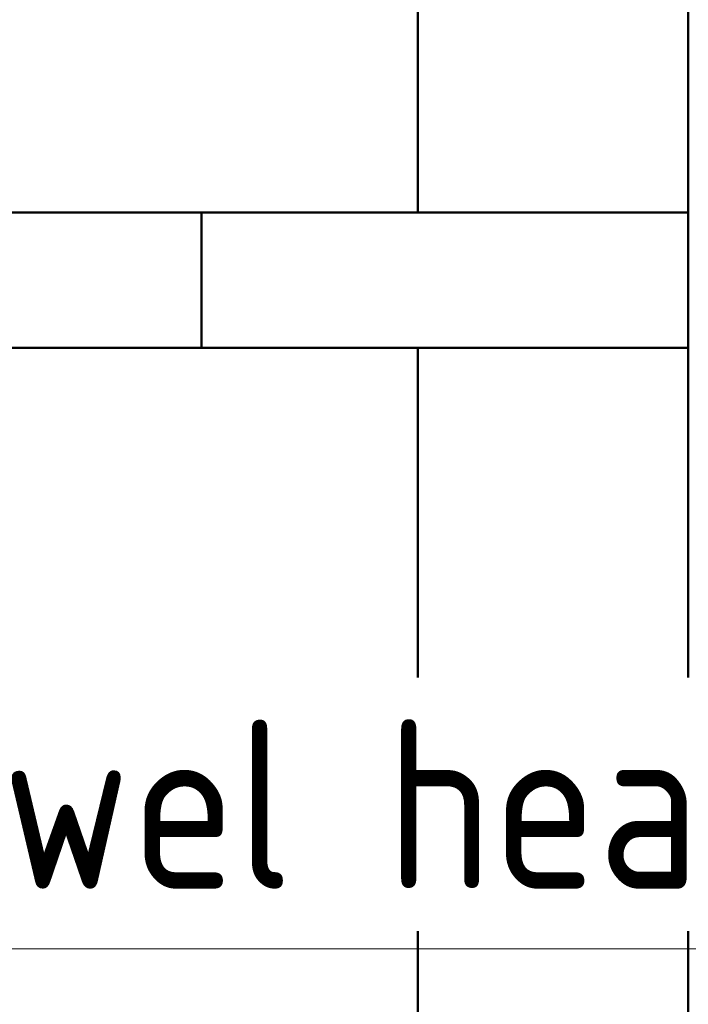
# Model space of a CAD drawing. Header units: millimetres. Extents: x 25873 to 52219, y 4748 to 39565.
# Tile 51 of 133: x 33369 to 33863, y 36342 to 37070. Entities that reach past the tile are written whole.
import ezdxf

# ---------------------------------------------------------------- set-up
doc = ezdxf.new("R2010")
doc.units = ezdxf.units.MM
for name, color, linetype, lineweight in [('A-WALL-____-MCUT', 113, 'Continuous', 50), ('A-WALL-____-OTLN', 113, 'Continuous', 20), ('M-EQPM-___-IDEN', 50, 'Continuous', 20)]:
    doc.layers.add(name, color=color, linetype=linetype, lineweight=lineweight)
doc.styles.add('GOST Common', font='GOST_Common.ttf', dxfattribs={"width": 0.9, "height": 125})

# ---------------------------------------------------------------- blocks, each defined once
blk = doc.blocks.new('Прямая форма - V line-608869-В_Этаж 01_Отопление')
at = {"layer": 'A-WALL-____-MCUT', "color": 253}
for p, q in [((2200, 100), (360, 100)), ((360, 100), (360, 0)), ((360, 0), (2200, 0))]:
    blk.add_line(p, q, dxfattribs=at)
blk = doc.blocks.new('Прямая форма - SW - 005-608870-В_Этаж 01_Отопление')
blk.add_blockref('Прямая форма - V line-608869-В_Этаж 01_Отопление', (0, 0))
blk = doc.blocks.new('Прямая форма - V line-609353-В_Этаж 01_Отопление')
at = {"layer": 'A-WALL-____-MCUT', "color": 253}
for p, q in [((360, 0), (0, 0)), ((0, 0), (0, -100)), ((360, -100), (360, 0)), ((0, -100), (360, -100))]:
    blk.add_line(p, q, dxfattribs=at)
blk = doc.blocks.new('Прямая форма - SW - 005-609354-В_Этаж 01_Отопление')
blk.add_blockref('Прямая форма - V line-609353-В_Этаж 01_Отопление', (0, 0))
blk = doc.blocks.new('Прямая форма - V line-609756-В_Этаж 01_Отопление')
at = {"layer": 'A-WALL-____-MCUT', "color": 253}
for p, q in [((1659.95, 0), (1079.95, 0)), ((4619.95, 0), (1759.95, 0)), ((1659.95, -200), (1659.95, 0)), ((1759.95, 0), (1759.95, -200)), ((1079.95, -200), (1659.95, -200)), ((1759.95, -200), (4619.95, -200))]:
    blk.add_line(p, q, dxfattribs=at)
blk = doc.blocks.new('Прямая форма - SW - 004-609757-В_Этаж 01_Отопление')
blk.add_blockref('Прямая форма - V line-609756-В_Этаж 01_Отопление', (0, 0))
blk = doc.blocks.new('V line_ifc_RVT-1-В_Этаж 01_Отопление')
at = {"layer": 'A-WALL-____-OTLN', "color": 9, "lineweight": 20}
for name, p, rotation in [('Прямая форма - SW - 004-609757-В_Этаж 01_Отопление', (33863.24, 38587.58), 270), ('Прямая форма - SW - 005-608870-В_Этаж 01_Отопление', (33863.24, 36927.63), 180)]:
    blk.add_blockref(name, p, dxfattribs=dict(at, rotation=rotation))
blk.add_blockref('Прямая форма - SW - 005-609354-В_Этаж 01_Отопление', (33503.24, 36927.63), dxfattribs=at)
blk = doc.blocks.new('ADSK_M_Оборудование_Отопительный прибор - ADSK_Марка _ ADSK_Тепловая мощность_20-1635446-В_Этаж 01_Отопление')
at = {"layer": 'M-EQPM-___-IDEN'}
blk.add_line((-10, 0), (10, 0), dxfattribs=at)

msp = doc.modelspace()

# ---------------------------------------------------------------- block references
at = {"lineweight": 9}
msp.add_blockref('V line_ifc_RVT-1-В_Этаж 01_Отопление', (0, 0), dxfattribs=at)
at = {"layer": 'M-EQPM-___-IDEN', "xscale": 49.99999999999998, "yscale": 49.99999999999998, "zscale": 49.99999999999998}
msp.add_blockref('ADSK_M_Оборудование_Отопительный прибор - ADSK_Марка _ ADSK_Тепловая мощность_20-1635446-В_Этаж 01_Отопление', (33643.44, 36382.68), dxfattribs=at)

# ---------------------------------------------------------------- next in the draw order: texts
at = {"layer": 'M-EQPM-___-IDEN', "lineweight": 9, "insert": (33192.99, 36552.34), "char_height": 125, "width": 1082.2781, "attachment_point": 1, "style": 'GOST Common', "bg_fill": 3, "box_fill_scale": 1.25, "bg_fill_color": 256, "bg_fill_true_color": 13158600, "bg_fill_transparency": 0}
msp.add_mtext('Towel heater', dxfattribs=at)

doc.saveas('drawing.dxf')
